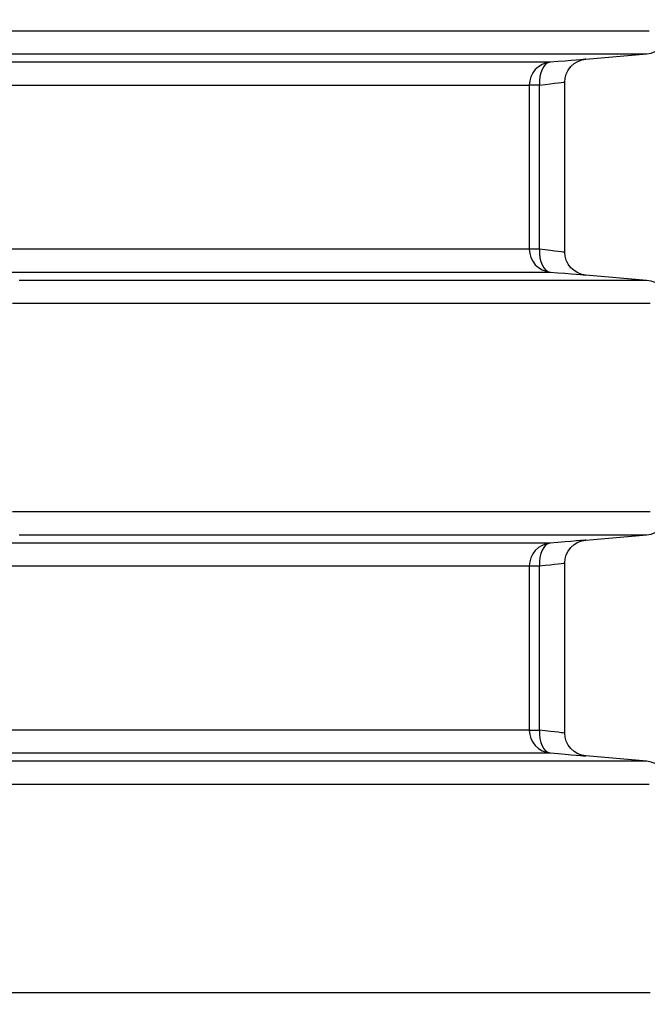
# Model space of a CAD drawing. Header units: millimetres. Extents: x 196 to 1773810, y -221320 to 153872.
# Tile 74 of 256: x 1115901 to 1116176, y -199445 to -199015. Entities that reach past the tile are written whole.
import ezdxf

# ---------------------------------------------------------------- set-up
doc = ezdxf.new("R2010")
doc.units = ezdxf.units.MM
doc.layers.get('Defpoints').update_dxf_attribs({"lineweight": 18})
for name, color, linetype, lineweight in [('00_Основной', 163, 'Continuous', 40), ('ТМ-размеры', 25, 'Continuous', 20), ('электрика', 1, 'Continuous', 140)]:
    doc.layers.add(name, color=color, linetype=linetype, lineweight=lineweight)
doc.styles.add('SFINKS', font='SFINKS.shx', dxfattribs={"width": 0.7, "oblique": 15})
doc.styles.add('Times New Roman', font='times.ttf')
doc.dimstyles.new('кира-50', dxfattribs={"dimtxt": 150, "dimasz": 40, "dimexe": 15, "dimexo": 0, "dimgap": 20, "dimtad": 1, "dimdec": 0, "dimrnd": 5, "dimdsep": 46, "dimtxsty": 'SFINKS', "dimblk1": 'OBLIQUE', "dimblk2": 'OBLIQUE', "dimsah": 1, "dimcen": 2.5, "dimclrd": 252, "dimclre": 252, "dimclrt": 252, "dimadec": 0, "dimazin": 0, "dimtfac": 1, "dimtdec": 0, "dimtofl": 0, "dimtmove": 0, "dimatfit": 3, "dimldrblk": 'OBLIQUE', "dimfxl": 15, "dimtfill": 1, "dimtolj": 1, "dimtzin": 0, "dimlwd": 20, "dimlwe": 20, "dimarcsym": 0})

# ---------------------------------------------------------------- blocks, each defined once
blk = doc.blocks.new('_Oblique')
at = {"color": 0, "linetype": 'ByBlock', "lineweight": -2}
blk.add_line((-0.5, -0.5), (0.5, 0.5), dxfattribs=at)
blk = doc.blocks.new('*D46')
at = {"layer": 'Defpoints', "color": 0, "linetype": 'ByBlock', "lineweight": 50, "transparency": 16777216}
for p in [(1115314.64, -194978.27), (1115314.64, -203390.23), (1116748.98, -203390.23)]:
    blk.add_point(p, dxfattribs=at)
at = {"layer": 'ТМ-размеры', "color": 252, "linetype": 'ByBlock', "lineweight": 20, "transparency": 16777216}
for p, q in [((1115314.64, -194978.27), (1116763.98, -194978.27)), ((1116748.98, -194978.27), (1116748.98, -203390.23)), ((1115314.64, -203390.23), (1116763.98, -203390.23))]:
    blk.add_line(p, q, dxfattribs=at)
at = {"layer": 'ТМ-размеры', "color": 252, "linetype": 'ByBlock', "lineweight": 20, "transparency": 16777216, "xscale": 40, "yscale": 40, "zscale": 40}
for p, rotation in [((1116748.98, -194978.27), 90), ((1116748.98, -203390.23), 270)]:
    blk.add_blockref('_Oblique', p, dxfattribs=dict(at, rotation=rotation))
at = {"layer": 'ТМ-размеры', "color": 252, "linetype": 'ByBlock', "transparency": 16777216, "insert": (1116653.98, -199184.25), "char_height": 150, "attachment_point": 5, "rotation": 90, "style": 'SFINKS', "bg_fill": 3, "box_fill_scale": 1.1, "bg_fill_color": 256, "bg_fill_true_color": 13158600, "bg_fill_transparency": 0}
blk.add_mtext('\\A1;8410', dxfattribs=at)

msp = doc.modelspace()

# ---------------------------------------------------------------- linework, layer by layer
at = {"layer": '00_Основной', "color": 252, "lineweight": 25, "ltscale": 10}
for p, q in [((1116148.77, -199032.14, 0.2), (1116175.51, -199029.8, 0.2)), ((1116139.64, -199061.33, 0.2), (1116139.64, -199042.05, 0.2)), ((1116139.64, -199116.46, 0.2), (1116139.64, -199042.11, 0.2)), ((1116124.13, -199043.42, 0.2), (1116124.13, -199061.33, 0.2)), ((1116124.13, -199043.42, 0.2), (1116124.13, -199115.09, 0.2)), ((1116128.56, -199115.09, 0.2), (1116128.56, -199043.42, 0.2)), ((1116128.56, -199061.33, 0.2), (1116128.56, -199043.42, 0.2)), ((1116175.51, -199128.71, 0.2), (1116148.77, -199126.36, 0.2)), ((1116148.77, -199242.15, 0.2), (1116175.51, -199239.8, 0.2)), ((1116139.64, -199261.35, 0.2), (1116139.64, -199252.05, 0.2)), ((1116139.64, -199326.46, 0.2), (1116139.64, -199252.11, 0.2)), ((1116124.13, -199253.42, 0.2), (1116124.13, -199261.35, 0.2)), ((1116124.13, -199253.42, 0.2), (1116124.13, -199325.09, 0.2)), ((1116128.56, -199325.09, 0.2), (1116128.56, -199253.42, 0.2)), ((1116128.56, -199261.35, 0.2), (1116128.56, -199253.42, 0.2)), ((1116175.51, -199338.71, 0.2), (1116148.77, -199336.37, 0.2))]:
    msp.add_line(p, q, dxfattribs=at)
at = {"layer": '00_Основной', "color": 252, "lineweight": 25, "ltscale": 10, "elevation": 0.2}
for points in [[(1116176.52, -199019.84), (1116173.12, -199019.84), (1116169.12, -199019.84), (1116164.53, -199019.84), (1116159.35, -199019.84), (1116153.6, -199019.84), (1116147.24, -199019.84), (1116140.33, -199019.84), (1116132.85, -199019.84), (1116124.81, -199019.84), (1116116.2, -199019.84), (1116107.03, -199019.84), (1116097.34, -199019.84), (1116087.08, -199019.84), (1116076.3, -199019.84), (1116064.99, -199019.84), (1116053.17, -199019.84), (1116040.83, -199019.84), (1116028.01, -199019.84), (1116014.67, -199019.84), (1116000.87, -199019.84), (1115986.59, -199019.84), (1115971.84, -199019.84), (1115956.63, -199019.84), (1115941, -199019.84), (1115924.92, -199019.84), (1115908.43, -199019.84), (1115891.52, -199019.84)], [(1116175.51, -199029.8), (1116177.33, -199029.48), (1116179.06, -199028.82), (1116180.65, -199027.84), (1116182.02, -199026.6), (1116183.13, -199025.12), (1116183.96, -199023.47), (1116184.47, -199021.69), (1116184.64, -199019.84)], [(1115893.82, -199029.8), (1115910.35, -199029.8), (1115926.46, -199029.8), (1115942.17, -199029.8), (1115957.42, -199029.8), (1115972.24, -199029.8), (1115986.6, -199029.8), (1116000.52, -199029.8), (1116013.94, -199029.8), (1116026.89, -199029.8), (1116039.34, -199029.8), (1116051.3, -199029.8), (1116062.75, -199029.8), (1116073.67, -199029.8), (1116084.08, -199029.8), (1116093.96, -199029.8), (1116103.29, -199029.8), (1116112.08, -199029.8), (1116120.34, -199029.8), (1116128.01, -199029.8), (1116135.14, -199029.8), (1116141.7, -199029.8), (1116147.7, -199029.8), (1116153.1, -199029.8), (1116157.94, -199029.8), (1116162.2, -199029.8), (1116165.87, -199029.8), (1116168.95, -199029.8), (1116171.44, -199029.8), (1116173.34, -199029.8), (1116174.65, -199029.8), (1116175.37, -199029.8), (1116175.51, -199029.8)], [(1116133.25, -199033.46), (1116132.47, -199033.46), (1116131.34, -199033.46), (1116129.86, -199033.46), (1116128.02, -199033.46), (1116125.85, -199033.46), (1116123.31, -199033.46), (1116120.43, -199033.46), (1116117.2, -199033.46), (1116113.63, -199033.46), (1116109.72, -199033.46), (1116105.46, -199033.46), (1116100.86, -199033.46), (1116095.92, -199033.46), (1116090.64, -199033.46), (1116085.04, -199033.46), (1116079.1, -199033.46), (1116072.84, -199033.46), (1116066.23, -199033.46), (1116059.32, -199033.46), (1116052.08, -199033.46), (1116044.53, -199033.46), (1116036.66, -199033.46), (1116028.47, -199033.46), (1116019.99, -199033.46), (1116011.2, -199033.46), (1116002.1, -199033.46), (1115992.72, -199033.46), (1115983.04, -199033.46), (1115973.07, -199033.46), (1115962.83, -199033.46), (1115952.28, -199033.46), (1115941.49, -199033.46), (1115930.41, -199033.46), (1115919.08, -199033.46), (1115907.48, -199033.46), (1115895.63, -199033.46)], [(1116133.25, -199033.46), (1116131.43, -199033.78), (1116129.7, -199034.44), (1116128.12, -199035.42), (1116126.76, -199036.66), (1116125.64, -199038.14), (1116124.81, -199039.79), (1116124.3, -199041.57), (1116124.13, -199043.42)], [(1116133.25, -199033.46), (1116132.23, -199033.72), (1116131.27, -199034.36), (1116130.41, -199035.3), (1116129.69, -199036.55), (1116129.13, -199038.03), (1116128.73, -199039.72), (1116128.55, -199041.53), (1116128.56, -199043.42)], [(1116148.77, -199032.14), (1116148.77, -199032.14), (1116148.5, -199032.16), (1116147.72, -199032.23), (1116146.43, -199032.34), (1116144.64, -199032.48), (1116142.4, -199032.68), (1116139.74, -199032.91), (1116136.66, -199033.16), (1116133.25, -199033.46)], [(1116139.64, -199042.11), (1116139.8, -199040.37), (1116140.28, -199038.61), (1116141.11, -199036.9), (1116142.26, -199035.35), (1116143.7, -199034.05), (1116145.34, -199033.08), (1116147.06, -199032.44), (1116148.77, -199032.14)], [(1116128.56, -199043.42), (1116131.1, -199043.11), (1116133.3, -199042.85), (1116135.16, -199042.63), (1116136.69, -199042.45), (1116137.98, -199042.3), (1116138.9, -199042.19), (1116139.46, -199042.12), (1116139.64, -199042.11), (1116139.64, -199042.11)], [(1115891.98, -199043.42), (1115903.88, -199043.42), (1115915.54, -199043.42), (1115926.92, -199043.42), (1115938.02, -199043.42), (1115948.84, -199043.42), (1115959.37, -199043.42), (1115969.63, -199043.42), (1115979.58, -199043.42), (1115989.23, -199043.42), (1115998.58, -199043.42), (1116007.63, -199043.42), (1116016.36, -199043.42), (1116024.78, -199043.42), (1116032.88, -199043.42), (1116040.65, -199043.42), (1116048.1, -199043.42), (1116055.23, -199043.42), (1116062.01, -199043.42), (1116068.46, -199043.42), (1116074.57, -199043.42), (1116080.34, -199043.42), (1116085.78, -199043.42), (1116090.86, -199043.42), (1116095.58, -199043.42), (1116099.97, -199043.42), (1116104, -199043.42), (1116107.68, -199043.42), (1116110.99, -199043.42), (1116113.96, -199043.42), (1116116.55, -199043.42), (1116118.8, -199043.42), (1116120.67, -199043.42), (1116122.18, -199043.42), (1116123.34, -199043.42), (1116124.13, -199043.42)], [(1116128.56, -199043.42), (1116127.62, -199043.42), (1116126.77, -199043.42), (1116126.02, -199043.42), (1116125.39, -199043.42), (1116124.88, -199043.42), (1116124.5, -199043.42), (1116124.24, -199043.42), (1116124.13, -199043.42)], [(1116124.13, -199115.09), (1116123.34, -199115.09), (1116122.18, -199115.09), (1116120.67, -199115.09), (1116118.8, -199115.09), (1116116.55, -199115.09), (1116113.96, -199115.09), (1116110.99, -199115.09), (1116107.68, -199115.09), (1116104, -199115.09), (1116099.97, -199115.09), (1116095.58, -199115.09), (1116090.86, -199115.09), (1116085.78, -199115.09), (1116080.34, -199115.09), (1116074.57, -199115.09), (1116068.46, -199115.09), (1116062.01, -199115.09), (1116055.23, -199115.09), (1116048.1, -199115.09), (1116040.65, -199115.09), (1116032.88, -199115.09), (1116024.78, -199115.09), (1116016.36, -199115.09), (1116007.63, -199115.09), (1115998.58, -199115.09), (1115989.23, -199115.09), (1115979.58, -199115.09), (1115969.63, -199115.09), (1115959.37, -199115.09), (1115948.84, -199115.09), (1115938.02, -199115.09), (1115926.92, -199115.09), (1115915.54, -199115.09), (1115903.88, -199115.09), (1115891.98, -199115.09)], [(1116124.13, -199115.09), (1116124.3, -199116.94), (1116124.81, -199118.72), (1116125.64, -199120.37), (1116126.76, -199121.85), (1116128.12, -199123.09), (1116129.7, -199124.06), (1116131.43, -199124.73), (1116133.25, -199125.05)], [(1116128.56, -199115.09), (1116127.62, -199115.09), (1116126.77, -199115.09), (1116126.02, -199115.09), (1116125.39, -199115.09), (1116124.88, -199115.09), (1116124.5, -199115.09), (1116124.24, -199115.09), (1116124.13, -199115.09)], [(1116128.56, -199115.09), (1116128.55, -199116.98), (1116128.73, -199118.79), (1116129.13, -199120.47), (1116129.69, -199121.96), (1116130.41, -199123.2), (1116131.27, -199124.15), (1116132.23, -199124.78), (1116133.25, -199125.05)], [(1116139.64, -199116.4), (1116139.46, -199116.39), (1116138.9, -199116.32), (1116137.99, -199116.2), (1116136.69, -199116.05), (1116135.18, -199115.88), (1116133.32, -199115.66), (1116131.1, -199115.4), (1116128.56, -199115.09)], [(1116148.77, -199126.36), (1116147.06, -199126.07), (1116145.34, -199125.43), (1116143.7, -199124.44), (1116142.26, -199123.16), (1116141.11, -199121.61), (1116140.28, -199119.9), (1116139.8, -199118.14), (1116139.64, -199116.4)], [(1115895.63, -199125.05), (1115907.48, -199125.05), (1115919.08, -199125.05), (1115930.41, -199125.05), (1115941.49, -199125.05), (1115952.28, -199125.05), (1115962.83, -199125.05), (1115973.07, -199125.05), (1115983.04, -199125.05), (1115992.72, -199125.05), (1116002.1, -199125.05), (1116011.2, -199125.05), (1116019.99, -199125.05), (1116028.47, -199125.05), (1116036.66, -199125.05), (1116044.53, -199125.05), (1116052.08, -199125.05), (1116059.32, -199125.05), (1116066.23, -199125.05), (1116072.84, -199125.05), (1116079.1, -199125.05), (1116085.04, -199125.05), (1116090.64, -199125.05), (1116095.92, -199125.05), (1116100.86, -199125.05), (1116105.46, -199125.05), (1116109.72, -199125.05), (1116113.63, -199125.05), (1116117.2, -199125.05), (1116120.43, -199125.05), (1116123.31, -199125.05), (1116125.85, -199125.05), (1116128.02, -199125.05), (1116129.86, -199125.05), (1116131.34, -199125.05), (1116132.47, -199125.05), (1116133.25, -199125.05)], [(1116133.25, -199125.05), (1116136.66, -199125.35), (1116139.72, -199125.6), (1116142.4, -199125.83), (1116144.65, -199126.01), (1116146.43, -199126.17), (1116147.71, -199126.28), (1116148.5, -199126.34), (1116148.77, -199126.36)], [(1116175.51, -199128.71), (1116175.42, -199128.71), (1116175, -199128.71), (1116174.24, -199128.71), (1116173.11, -199128.71), (1116171.64, -199128.71), (1116169.84, -199128.71), (1116167.66, -199128.71), (1116165.15, -199128.71), (1116162.29, -199128.71), (1116159.08, -199128.71), (1116155.54, -199128.71), (1116151.65, -199128.71), (1116147.42, -199128.71), (1116142.84, -199128.71), (1116137.94, -199128.71), (1116132.7, -199128.71), (1116127.12, -199128.71), (1116121.22, -199128.71), (1116114.99, -199128.71), (1116108.42, -199128.71), (1116101.54, -199128.71), (1116094.34, -199128.71), (1116086.82, -199128.71), (1116078.99, -199128.71), (1116070.83, -199128.71), (1116062.38, -199128.71), (1116053.63, -199128.71), (1116044.57, -199128.71), (1116035.22, -199128.71), (1116025.56, -199128.71), (1116015.63, -199128.71), (1116005.4, -199128.71), (1115994.9, -199128.71), (1115984.12, -199128.71), (1115973.06, -199128.71), (1115961.74, -199128.71), (1115950.16, -199128.71), (1115938.3, -199128.71), (1115926.21, -199128.71), (1115913.86, -199128.71), (1115901.28, -199128.71)], [(1116184.64, -199138.67), (1116184.47, -199136.82), (1116183.96, -199135.04), (1116183.13, -199133.39), (1116182.02, -199131.91), (1116180.65, -199130.67), (1116179.06, -199129.7), (1116177.33, -199129.03), (1116175.51, -199128.71)], [(1115898.41, -199138.67), (1115911.25, -199138.67), (1115923.84, -199138.67), (1115936.17, -199138.67), (1115948.26, -199138.67), (1115960.1, -199138.67), (1115971.69, -199138.67), (1115982.99, -199138.67), (1115994.04, -199138.67), (1116004.81, -199138.67), (1116015.31, -199138.67), (1116025.51, -199138.67), (1116035.43, -199138.67), (1116045.07, -199138.67), (1116054.41, -199138.67), (1116063.45, -199138.67), (1116072.19, -199138.67), (1116080.63, -199138.67), (1116088.74, -199138.67), (1116096.56, -199138.67), (1116104.05, -199138.67), (1116111.23, -199138.67), (1116118.09, -199138.67), (1116124.64, -199138.67), (1116130.85, -199138.67), (1116136.72, -199138.67), (1116142.28, -199138.67), (1116147.48, -199138.67), (1116152.37, -199138.67), (1116156.91, -199138.67), (1116161.12, -199138.67), (1116164.98, -199138.67), (1116168.5, -199138.67), (1116171.67, -199138.67), (1116174.51, -199138.67), (1116176.99, -199138.67)], [(1116176.99, -199229.84), (1116174.51, -199229.84), (1116171.67, -199229.84), (1116168.5, -199229.84), (1116164.98, -199229.84), (1116161.12, -199229.84), (1116156.91, -199229.84), (1116152.37, -199229.84), (1116147.48, -199229.84), (1116142.28, -199229.84), (1116136.72, -199229.84), (1116130.85, -199229.84), (1116124.64, -199229.84), (1116118.09, -199229.84), (1116111.23, -199229.84), (1116104.05, -199229.84), (1116096.56, -199229.84), (1116088.74, -199229.84), (1116080.63, -199229.84), (1116072.19, -199229.84), (1116063.45, -199229.84), (1116054.41, -199229.84), (1116045.07, -199229.84), (1116035.43, -199229.84), (1116025.51, -199229.84), (1116015.31, -199229.84), (1116004.81, -199229.84), (1115994.04, -199229.84), (1115982.99, -199229.84), (1115971.69, -199229.84), (1115960.1, -199229.84), (1115948.26, -199229.84), (1115936.17, -199229.84), (1115923.84, -199229.84), (1115911.25, -199229.84), (1115898.41, -199229.84)], [(1116175.51, -199239.8), (1116177.33, -199239.46), (1116179.06, -199238.82), (1116180.65, -199237.84), (1116182.02, -199236.6), (1116183.13, -199235.12), (1116183.96, -199233.47), (1116184.47, -199231.69), (1116184.64, -199229.84)], [(1115901.28, -199239.8), (1115913.86, -199239.8), (1115926.21, -199239.8), (1115938.3, -199239.8), (1115950.16, -199239.8), (1115961.74, -199239.8), (1115973.06, -199239.8), (1115984.12, -199239.8), (1115994.9, -199239.8), (1116005.4, -199239.8), (1116015.63, -199239.8), (1116025.56, -199239.8), (1116035.22, -199239.8), (1116044.57, -199239.8), (1116053.63, -199239.8), (1116062.38, -199239.8), (1116070.83, -199239.8), (1116078.99, -199239.8), (1116086.82, -199239.8), (1116094.34, -199239.8), (1116101.54, -199239.8), (1116108.42, -199239.8), (1116114.99, -199239.8), (1116121.22, -199239.8), (1116127.12, -199239.8), (1116132.7, -199239.8), (1116137.94, -199239.8), (1116142.84, -199239.8), (1116147.42, -199239.8), (1116151.65, -199239.8), (1116155.54, -199239.8), (1116159.08, -199239.8), (1116162.29, -199239.8), (1116165.15, -199239.8), (1116167.66, -199239.8), (1116169.84, -199239.8), (1116171.64, -199239.8), (1116173.11, -199239.8), (1116174.24, -199239.8), (1116175, -199239.8), (1116175.42, -199239.8), (1116175.51, -199239.8)], [(1116133.25, -199243.46), (1116132.47, -199243.46), (1116131.34, -199243.46), (1116129.86, -199243.46), (1116128.02, -199243.46), (1116125.85, -199243.46), (1116123.31, -199243.46), (1116120.43, -199243.46), (1116117.2, -199243.46), (1116113.63, -199243.46), (1116109.72, -199243.46), (1116105.46, -199243.46), (1116100.86, -199243.46), (1116095.92, -199243.46), (1116090.64, -199243.46), (1116085.04, -199243.46), (1116079.1, -199243.46), (1116072.84, -199243.46), (1116066.23, -199243.46), (1116059.32, -199243.46), (1116052.08, -199243.46), (1116044.53, -199243.46), (1116036.66, -199243.46), (1116028.47, -199243.46), (1116019.99, -199243.46), (1116011.2, -199243.46), (1116002.1, -199243.46), (1115992.72, -199243.46), (1115983.04, -199243.46), (1115973.07, -199243.46), (1115962.83, -199243.46), (1115952.28, -199243.46), (1115941.49, -199243.46), (1115930.41, -199243.46), (1115919.08, -199243.46), (1115907.48, -199243.46), (1115895.63, -199243.46)], [(1116133.25, -199243.46), (1116131.43, -199243.78), (1116129.7, -199244.45), (1116128.12, -199245.42), (1116126.76, -199246.66), (1116125.64, -199248.14), (1116124.81, -199249.8), (1116124.3, -199251.57), (1116124.13, -199253.42)], [(1116133.25, -199243.46), (1116132.23, -199243.73), (1116131.27, -199244.35), (1116130.41, -199245.31), (1116129.69, -199246.55), (1116129.13, -199248.03), (1116128.73, -199249.72), (1116128.55, -199251.53), (1116128.56, -199253.42)], [(1116148.77, -199242.15), (1116148.77, -199242.15), (1116148.5, -199242.16), (1116147.72, -199242.23), (1116146.43, -199242.34), (1116144.64, -199242.48), (1116142.4, -199242.68), (1116139.74, -199242.91), (1116136.66, -199243.16), (1116133.25, -199243.46)], [(1116139.64, -199252.11), (1116139.8, -199250.37), (1116140.28, -199248.61), (1116141.11, -199246.9), (1116142.26, -199245.35), (1116143.7, -199244.05), (1116145.34, -199243.08), (1116147.06, -199242.44), (1116148.77, -199242.15)], [(1116128.56, -199253.42), (1116131.1, -199253.11), (1116133.3, -199252.85), (1116135.16, -199252.63), (1116136.69, -199252.45), (1116137.98, -199252.31), (1116138.9, -199252.19), (1116139.46, -199252.12), (1116139.64, -199252.11), (1116139.64, -199252.11)], [(1115891.98, -199253.42), (1115903.88, -199253.42), (1115915.54, -199253.42), (1115926.92, -199253.42), (1115938.02, -199253.42), (1115948.84, -199253.42), (1115959.37, -199253.42), (1115969.63, -199253.42), (1115979.58, -199253.42), (1115989.23, -199253.42), (1115998.58, -199253.42), (1116007.63, -199253.42), (1116016.36, -199253.42), (1116024.78, -199253.42), (1116032.88, -199253.42), (1116040.65, -199253.42), (1116048.1, -199253.42), (1116055.23, -199253.42), (1116062.01, -199253.42), (1116068.46, -199253.42), (1116074.57, -199253.42), (1116080.34, -199253.42), (1116085.78, -199253.42), (1116090.86, -199253.42), (1116095.58, -199253.42), (1116099.97, -199253.42), (1116104, -199253.42), (1116107.68, -199253.42), (1116110.99, -199253.42), (1116113.96, -199253.42), (1116116.55, -199253.42), (1116118.8, -199253.42), (1116120.67, -199253.42), (1116122.18, -199253.42), (1116123.34, -199253.42), (1116124.13, -199253.42)], [(1116124.13, -199253.42), (1116124.24, -199253.42), (1116124.5, -199253.42), (1116124.88, -199253.42), (1116125.39, -199253.42), (1116126.02, -199253.42), (1116126.77, -199253.42), (1116127.62, -199253.42), (1116128.56, -199253.42)], [(1116124.13, -199325.09), (1116123.34, -199325.09), (1116122.18, -199325.09), (1116120.67, -199325.09), (1116118.8, -199325.09), (1116116.55, -199325.09), (1116113.96, -199325.09), (1116110.99, -199325.09), (1116107.68, -199325.09), (1116104, -199325.09), (1116099.97, -199325.09), (1116095.58, -199325.09), (1116090.86, -199325.09), (1116085.78, -199325.09), (1116080.34, -199325.09), (1116074.57, -199325.09), (1116068.46, -199325.09), (1116062.01, -199325.09), (1116055.23, -199325.09), (1116048.1, -199325.09), (1116040.65, -199325.09), (1116032.88, -199325.09), (1116024.78, -199325.09), (1116016.36, -199325.09), (1116007.63, -199325.09), (1115998.58, -199325.09), (1115989.23, -199325.09), (1115979.58, -199325.09), (1115969.63, -199325.09), (1115959.37, -199325.09), (1115948.84, -199325.09), (1115938.02, -199325.09), (1115926.92, -199325.09), (1115915.54, -199325.09), (1115903.88, -199325.09), (1115891.98, -199325.09)], [(1116124.13, -199325.09), (1116124.3, -199326.94), (1116124.81, -199328.72), (1116125.64, -199330.37), (1116126.76, -199331.85), (1116128.12, -199333.09), (1116129.7, -199334.07), (1116131.43, -199334.72), (1116133.25, -199335.06)], [(1116124.13, -199325.09), (1116124.24, -199325.09), (1116124.5, -199325.09), (1116124.88, -199325.09), (1116125.39, -199325.09), (1116126.02, -199325.09), (1116126.77, -199325.09), (1116127.62, -199325.09), (1116128.56, -199325.09)], [(1116128.56, -199325.09), (1116128.55, -199326.97), (1116128.73, -199328.79), (1116129.13, -199330.47), (1116129.69, -199331.96), (1116130.41, -199333.2), (1116131.27, -199334.15), (1116132.23, -199334.77), (1116133.25, -199335.06)], [(1116139.64, -199326.4), (1116139.46, -199326.38), (1116138.9, -199326.32), (1116137.99, -199326.21), (1116136.69, -199326.05), (1116135.18, -199325.88), (1116133.32, -199325.66), (1116131.1, -199325.39), (1116128.56, -199325.09)], [(1116148.77, -199336.37), (1116147.06, -199336.07), (1116145.34, -199335.44), (1116143.7, -199334.45), (1116142.26, -199333.16), (1116141.11, -199331.61), (1116140.28, -199329.9), (1116139.8, -199328.14), (1116139.64, -199326.4)], [(1116175.51, -199338.71), (1116175.37, -199338.71), (1116174.65, -199338.71), (1116173.34, -199338.71), (1116171.44, -199338.71), (1116168.95, -199338.71), (1116165.87, -199338.71), (1116162.2, -199338.71), (1116157.94, -199338.71), (1116153.1, -199338.71), (1116147.7, -199338.71), (1116141.7, -199338.71), (1116135.14, -199338.71), (1116128.01, -199338.71), (1116120.34, -199338.71), (1116112.08, -199338.71), (1116103.29, -199338.71), (1116093.96, -199338.71), (1116084.08, -199338.71), (1116073.67, -199338.71), (1116062.75, -199338.71), (1116051.3, -199338.71), (1116039.34, -199338.71), (1116026.89, -199338.71), (1116013.94, -199338.71), (1116000.52, -199338.71), (1115986.6, -199338.71), (1115972.24, -199338.71), (1115957.42, -199338.71), (1115942.17, -199338.71), (1115926.46, -199338.71), (1115910.35, -199338.71), (1115893.82, -199338.71)], [(1115895.63, -199335.06), (1115907.48, -199335.06), (1115919.08, -199335.06), (1115930.41, -199335.06), (1115941.49, -199335.06), (1115952.28, -199335.06), (1115962.83, -199335.06), (1115973.07, -199335.06), (1115983.04, -199335.06), (1115992.72, -199335.06), (1116002.1, -199335.06), (1116011.2, -199335.06), (1116019.99, -199335.06), (1116028.47, -199335.06), (1116036.66, -199335.06), (1116044.53, -199335.06), (1116052.08, -199335.06), (1116059.32, -199335.06), (1116066.23, -199335.06), (1116072.84, -199335.06), (1116079.1, -199335.06), (1116085.04, -199335.06), (1116090.64, -199335.06), (1116095.92, -199335.06), (1116100.86, -199335.06), (1116105.46, -199335.06), (1116109.72, -199335.06), (1116113.63, -199335.06), (1116117.2, -199335.06), (1116120.43, -199335.06), (1116123.31, -199335.06), (1116125.85, -199335.06), (1116128.02, -199335.06), (1116129.86, -199335.06), (1116131.34, -199335.06), (1116132.47, -199335.06), (1116133.25, -199335.06)], [(1116133.25, -199335.06), (1116136.68, -199335.35), (1116139.74, -199335.6), (1116142.4, -199335.83), (1116144.65, -199336.01), (1116146.43, -199336.17), (1116147.71, -199336.28), (1116148.5, -199336.34), (1116148.77, -199336.37)], [(1116184.64, -199348.67), (1116184.47, -199346.82), (1116183.96, -199345.04), (1116183.13, -199343.38), (1116182.02, -199341.91), (1116180.65, -199340.67), (1116179.06, -199339.7), (1116177.33, -199339.03), (1116175.51, -199338.71)], [(1115891.52, -199348.67), (1115908.43, -199348.67), (1115924.92, -199348.67), (1115941, -199348.67), (1115956.63, -199348.67), (1115971.84, -199348.67), (1115986.59, -199348.67), (1116000.87, -199348.67), (1116014.67, -199348.67), (1116028.01, -199348.67), (1116040.83, -199348.67), (1116053.17, -199348.67), (1116064.99, -199348.67), (1116076.3, -199348.67), (1116087.08, -199348.67), (1116097.34, -199348.67), (1116107.03, -199348.67), (1116116.2, -199348.67), (1116124.81, -199348.67), (1116132.85, -199348.67), (1116140.33, -199348.67), (1116147.24, -199348.67), (1116153.6, -199348.67), (1116159.35, -199348.67), (1116164.53, -199348.67), (1116169.12, -199348.67), (1116173.12, -199348.67), (1116176.52, -199348.67)], [(1116176.95, -199439.84), (1116173.63, -199439.84), (1116169.72, -199439.84), (1116165.22, -199439.84), (1116160.14, -199439.84), (1116154.48, -199439.84), (1116148.23, -199439.84), (1116141.43, -199439.84), (1116134.05, -199439.84), (1116126.11, -199439.84), (1116117.6, -199439.84), (1116108.54, -199439.84), (1116098.94, -199439.84), (1116088.81, -199439.84), (1116078.14, -199439.84), (1116066.94, -199439.84), (1116055.23, -199439.84), (1116043.02, -199439.84), (1116030.29, -199439.84), (1116017.08, -199439.84), (1116003.38, -199439.84), (1115989.22, -199439.84), (1115974.58, -199439.84), (1115959.5, -199439.84), (1115943.98, -199439.84), (1115928.02, -199439.84), (1115911.63, -199439.84), (1115894.84, -199439.84)]]:
    msp.add_lwpolyline(points, dxfattribs=at)

# ---------------------------------------------------------------- texts
at = {"layer": 'электрика', "color": 0, "lineweight": 25, "char_height": 250, "width": 1668.47, "attachment_point": 1, "style": 'Times New Roman'}
for s, insert in [('\\pi-99.61502;{\\LВА47-29-3Р}\\P\\pi525.92572;32А', (999053.72, -198767.36)), ('\\pi-99.61502;{\\LВА47-29-3Р}\\P\\pi525.92572;32А', (1003187.88, -198767.36)), ('\\pi-99.61502;{\\LВА88-33-3Р}\\P\\pi447.78945;125А', (1012479.68, -198793.24))]:
    msp.add_mtext(s, dxfattribs=dict(at, insert=insert))
at = {"layer": 'электрика', "color": 0, "lineweight": 18, "insert": (1055739.19, -198876.59), "char_height": 250, "width": 1668.47, "attachment_point": 1, "style": 'Times New Roman'}
msp.add_mtext('\\pi-99.61502;{\\LВА47-29-3Р}\\P\\pi540.07496;16А', dxfattribs=at)

# ---------------------------------------------------------------- next in the draw order: dimensions: what is measured, and where the dimension line sits
at = {"layer": 'ТМ-размеры', "color": 3, "linetype": 'ByBlock'}
dim = msp.add_linear_dim(base=(1116748.98, -203390.23, 0.2), p1=(1115314.64, -194978.27, 0.2), p2=(1115314.64, -203390.23, 0.2), angle=90, dimstyle='кира-50', dxfattribs=at)
dim.commit()
dim.dimension.update_dxf_attribs({"geometry": '*D46', "text_midpoint": (1116653.98, -199184.25, 0.2)})

# ---------------------------------------------------------------- next in the draw order: texts
at = {"layer": 'электрика', "color": 0, "lineweight": 18, "attachment_point": 1, "style": 'Times New Roman'}
for s, insert, char_height, width in [('\\pi-51.49887;{\\LВА47-29-3Р}\\P\\pi569.44561;40А', (1023245.58, -198876.59), 250, 1764.7023), ('\\pi49.56334;{\\LВА47-29-1Р}\\P\\pi817.19131;16А', (1048383.17, -198876.59), 300, 2340.3668)]:
    msp.add_mtext(s, dxfattribs=dict(at, insert=insert, char_height=char_height, width=width))

doc.saveas('drawing.dxf')
